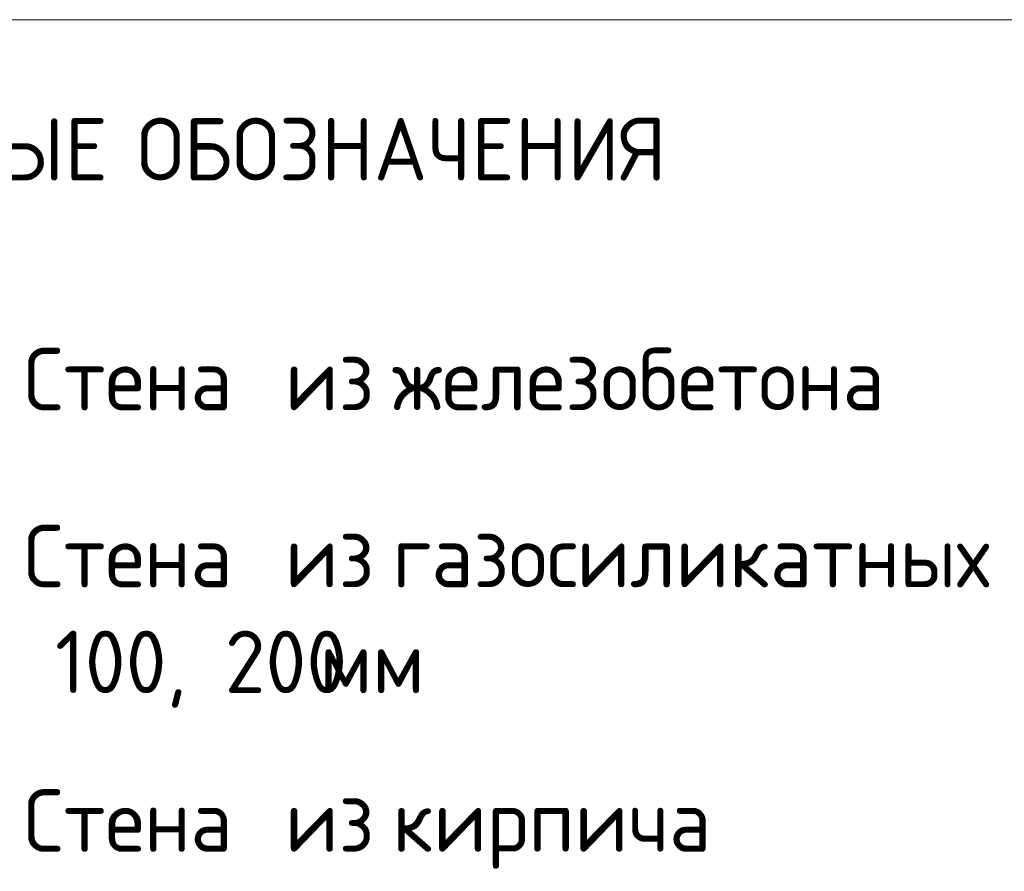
# Model space of a CAD drawing. Header units: millimetres. Extents: x 82112 to 162374, y -10965 to 131389.
# Tile 18 of 82: x 158837 to 160807, y 2011 to 3715. Entities that reach past the tile are written whole.
import ezdxf

# ---------------------------------------------------------------- set-up
doc = ezdxf.new("R2010")
doc.units = ezdxf.units.MM
doc.layers.add('A-DETL-THIN', color=7, linetype='Continuous', lineweight=5)
doc.layers.add('G-ANNO-TEXT', color=7, linetype='Continuous', lineweight=5)
doc.styles.add('GOST Common_6', font='GOST_Common.ttf', dxfattribs={"height": 125})

msp = doc.modelspace()

# ---------------------------------------------------------------- linework, layer by layer
at = {"layer": 'A-DETL-THIN'}
msp.add_line((156447.699823, 3714.667897), (161947.699823, 3714.667897), dxfattribs=at)

# ---------------------------------------------------------------- texts
at = {"layer": 'G-ANNO-TEXT', "char_height": 125, "attachment_point": 1, "style": 'GOST Common_6'}
for s, insert, width in [('УСЛОВНЫЕ', (158235.300216, 3518.144157), 962.025), ('\\fGOST Common|b0|i0|c204|p34|; ', (159029.050216, 3518.144157), 52.1096875), ('ОБОЗНАЧЕНИЯ', (159072.045007, 3518.144157), 1322.784375), ('Стена', (158845.305885, 3058.144157), 581.2234375), ('\\fGOST Common|b0|i0|c204|p34|; ', (159324.863176, 3058.144157), 52.1096875), ('\\fGOST Common|b0|i0|c204|p34|; ', (159539.837135, 3058.144157), 52.1096875), ('железобетона', (159582.831926, 3058.144157), 1358.8603125), ('из', (159367.857968, 3058.144157), 208.43875), ('Стена', (158845.305885, 2704.144157), 581.2234375), ('\\fGOST Common|b0|i0|c204|p34|; ', (159324.863176, 2704.144157), 52.1096875), ('\\fGOST Common|b0|i0|c204|p34|; ', (159539.837135, 2704.144157), 52.1096875), ('из', (159367.857968, 2704.144157), 208.43875), ('газосиликатных', (159582.831926, 2704.144157), 1555.27375), ('  100, 200', (158756.00901, 2492.47749), 825.738125), ('мм', (159437.311093, 2492.47749), 240.50625), ('Стена', (158845.305885, 2175.08827), 581.2234375), ('\\fGOST Common|b0|i0|c204|p34|; ', (159324.863176, 2175.08827), 52.1096875), ('\\fGOST Common|b0|i0|c204|p34|; ', (159539.837135, 2175.08827), 52.1096875), ('из', (159367.857968, 2175.08827), 208.43875), ('кирпича', (159582.831926, 2175.08827), 769.62)]:
    msp.add_mtext(s, dxfattribs=dict(at, insert=insert, width=width))

doc.saveas('drawing.dxf')
